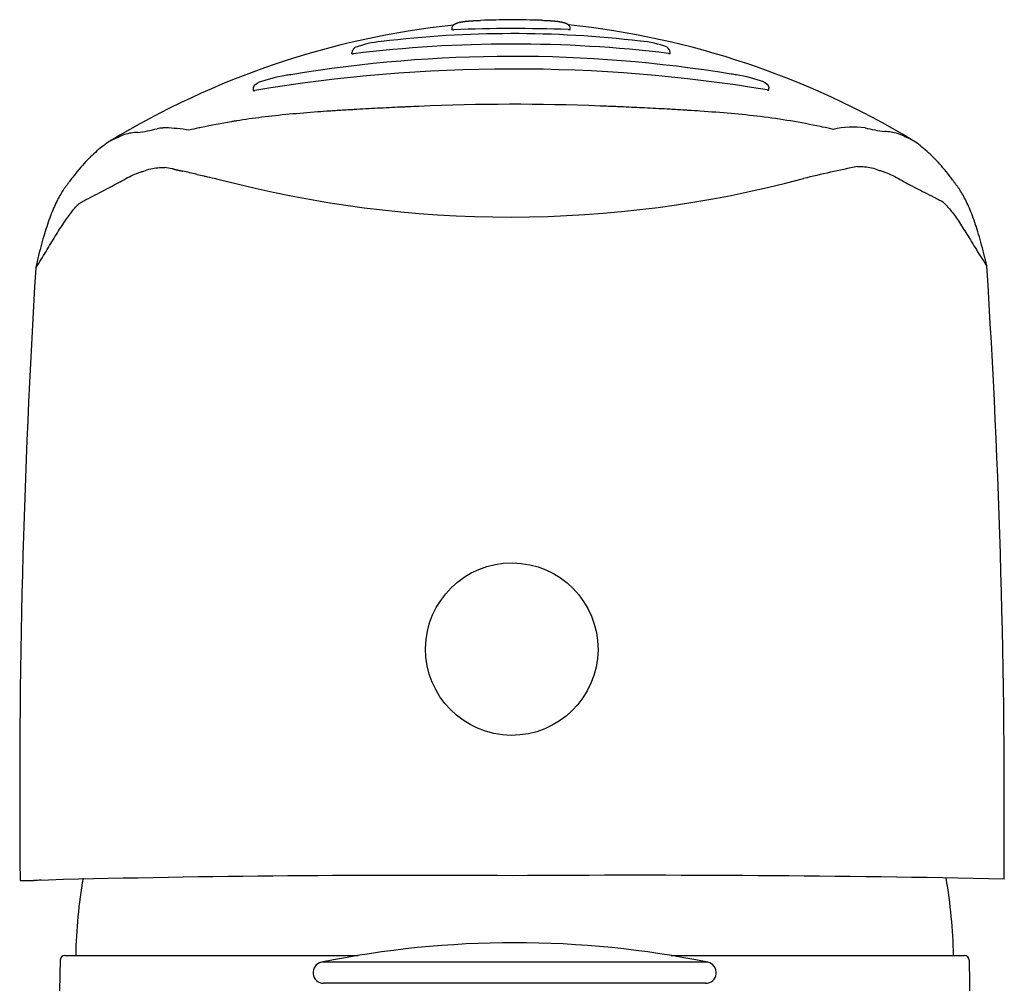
# Model space of a CAD drawing. Header units: millimetres. Extents: x -0.11 to 0.11, y -0.035 to 0.096.
import ezdxf

# ---------------------------------------------------------------- set-up
doc = ezdxf.new("R2010")
doc.units = ezdxf.units.MM
doc.layers.add('BLOCKS', color=3, linetype='Continuous')

msp = doc.modelspace()

# ---------------------------------------------------------------- linework, layer by layer
at = {"layer": 'BLOCKS'}
for p, q in [((-0.003259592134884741, 0.09597098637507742), (-0.003259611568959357, 0.09598600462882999)), ((0.002882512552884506, 0.09597892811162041), (0.002882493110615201, 0.09599395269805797)), ((-0.008436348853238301, 0.09471612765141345), (-0.008436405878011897, 0.09476019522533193)), ((0.008062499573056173, 0.09473747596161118), (0.008062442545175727, 0.09478154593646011)), ((-0.01354013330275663, 0.09280724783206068), (-0.01354025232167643, 0.09289922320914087)), ((0.01317120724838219, 0.09284178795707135), (0.0131710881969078, 0.09293378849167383)), ((-0.0001318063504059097, 0.05213251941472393), (-0.0001318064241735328, 0.05213257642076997)), ((-0.02563148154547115, 0.05188133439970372), (-0.02491230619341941, 0.05188226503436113)), ((1.499299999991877e-06, 0.0486599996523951), (-1.499299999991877e-06, 0.0486599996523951)), ((-0.02330475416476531, 0.04799999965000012), (-0.00811395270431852, 0.04799999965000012)), ((0.00811395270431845, 0.04799999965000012), (0.02330475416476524, 0.04799999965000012)), ((-0.02355470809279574, 0.04775479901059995), (-0.0240499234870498, 0.02196364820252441)), ((0.01000998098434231, 0.04765192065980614), (-0.01000998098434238, 0.04765192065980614)), ((0.02355470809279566, 0.04775479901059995), (0.02404925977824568, 0.02199821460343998)), ((0.009900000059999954, 0.04656000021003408), (-0.009900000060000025, 0.04656000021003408))]:
    msp.add_line(p, q, dxfattribs=at)
for centre, radius, start, end in [((0.001354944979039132, 0.05344769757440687), 0.04299070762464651, 96.04734847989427, 121.2826028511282), ((-0.002936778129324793, 0.09598224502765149), 0.0003228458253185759, 149.3904501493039, 179.3328434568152), ((-0.003195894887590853, 0.09613620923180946), 0.000177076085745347, 248.9172097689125, 282.3376641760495), ((-8.259469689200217e-05, 0.01410276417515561), 0.08191821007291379, 87.99671781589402, 92.15156704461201), ((-0.001645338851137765, 0.05338085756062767), 0.04305674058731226, 58.88083790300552, 84.07954764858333), ((0.002570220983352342, 0.0959923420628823), 0.0003122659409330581, 0.2990178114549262, 31.27728070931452), ((-0.0001155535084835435, 0.03948930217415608), 0.05626990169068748, 83.23609360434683, 96.92096825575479), ((-0.008094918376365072, 0.09474584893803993), 0.0003417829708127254, 121.504314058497, 177.5918497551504), ((-0.0001000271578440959, 0.02757421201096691), 0.06764497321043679, 83.13747163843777, 97.01081322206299), ((-0.00654957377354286, 0.09060375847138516), 0.004756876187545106, 94.49290811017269, 111.2483891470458), ((0.006172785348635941, 0.0905716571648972), 0.004807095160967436, 68.95725014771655, 85.74195397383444), ((0.007720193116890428, 0.09476584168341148), 0.0003426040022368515, 2.629689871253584, 58.57090060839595), ((-9.566611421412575e-05, 0.02420354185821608), 0.07037540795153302, 80.74371084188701, 99.40455496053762), ((-8.119995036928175e-05, 0.01302493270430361), 0.08090047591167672, 80.62584413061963, 99.52244072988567), ((-0.01068747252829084, 0.08611905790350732), 0.007562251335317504, 99.00614978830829, 110.1155307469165), ((-0.01059560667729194, 0.08664143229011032), 0.007062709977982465, 98.13830344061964, 100.4057315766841), ((0.01020141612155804, 0.0863997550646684), 0.007334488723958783, 79.8216265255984, 81.98225394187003), ((0.01034467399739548, 0.08618172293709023), 0.007525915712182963, 70.00359612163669, 81.1885702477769), ((-4.645743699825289e-05, -0.01869166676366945), 0.1107906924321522, 87.6851312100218, 92.54286964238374), ((-0.008600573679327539, 0.05537719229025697), 0.03632880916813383, 97.11570300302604, 99.20001351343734), ((0.00801827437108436, 0.05323779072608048), 0.03851181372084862, 78.25403429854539, 82.95668604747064), ((-0.01814173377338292, 0.08908361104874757), 0.001789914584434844, 93.62343778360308, 102.2676234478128), ((-0.01830449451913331, 0.08242335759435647), 0.008454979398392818, 80.30275821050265, 88.59417283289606), ((-0.007997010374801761, 0.0517027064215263), 0.04005260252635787, 99.60654041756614, 101.8852826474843), ((0.01757943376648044, 0.08584519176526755), 0.005068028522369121, 83.43743692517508, 102.0991605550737), ((0.02012895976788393, 0.09858650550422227), 0.007954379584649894, 255.6584662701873, 263.1143096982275), ((-0.02051120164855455, 0.0985291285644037), 0.007949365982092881, 277.0284961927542, 284.4908040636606), ((-0.01847056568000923, 0.08564627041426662), 0.003193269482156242, 76.95155809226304, 83.94375784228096), ((0.02783401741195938, 0.03665093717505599), 0.05317731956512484, 100.9033654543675, 104.0073401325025), ((-0.0002525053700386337, 0.145436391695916), 0.05917876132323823, 255.2503859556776, 284.8983515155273), ((-0.4126708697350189, 0.05552734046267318), 0.4380492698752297, 359.5322927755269, 3.689495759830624), ((0.4150691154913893, 0.05655003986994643), 0.4407206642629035, 176.4778719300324, 180.6064123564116), ((-0.005290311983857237, -0.6919026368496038), 0.7440530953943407, 89.60276629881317, 91.51276236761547), ((0.006358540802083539, -0.8813176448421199), 0.933472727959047, 88.83338704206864, 90.39837531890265), ((0.004373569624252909, 0.04741956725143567), 0.02712977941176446, 170.2559934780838, 178.7740827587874), ((-0.004373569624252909, 0.04741956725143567), 0.02712977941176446, 1.225917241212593, 9.734295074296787), ((-1.499299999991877e-06, -0.001527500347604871), 0.05018750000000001, 90, 101.5031496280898), ((1.499299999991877e-06, -0.001527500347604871), 0.05018750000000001, 78.49685037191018, 90), ((-0.02330475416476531, 0.04774999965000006), 0.00025, 90, 178.8999999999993), ((0.02330475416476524, 0.04774999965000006), 0.00025, 1.10000000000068, 90), ((-0.009900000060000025, 0.04711149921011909), 0.000551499, 101.5031496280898, 270), ((0.009900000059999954, 0.04711149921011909), 0.0005514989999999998, 270, 78.49685037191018)]:
    msp.add_arc(centre, radius, start, end, dxfattribs=at)
for centre, major_axis, ratio, start_param, end_param in [((-0.0001874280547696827, 0.09511596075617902), (-0.008329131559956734, -1.077812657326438e-05), 0.1627921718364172, 4.522274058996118, 4.90250162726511), ((-0.01402928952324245, 0.0860621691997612), (-0.005179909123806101, 0.004395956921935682), 0.3786012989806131, 5.893060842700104, 5.912611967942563), ((-0.01375173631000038, 0.08619365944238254), (-0.005492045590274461, 0.00423983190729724), 0.3617439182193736, 5.851182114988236, 5.875915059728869), ((-0.0137073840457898, 0.08762585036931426), (-0.004483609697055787, 0.001193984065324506), 0.02677138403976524, 5.828671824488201, 5.842815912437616), ((-0.0136867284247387, 0.08762890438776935), (-0.004506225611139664, 0.00119208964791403), 0.02596508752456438, 5.802681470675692, 5.828617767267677), ((-0.0134626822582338, 0.08773729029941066), (-0.004751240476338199, 0.001118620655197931), 0.006314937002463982, 5.393437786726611, 5.619140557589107), ((-0.01301717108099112, 0.08771801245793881), (-0.005441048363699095, 0.001223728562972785), 0.005601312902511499, 0.8896553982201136, 0.9674583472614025), ((-0.01322891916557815, 0.08778771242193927), (-0.00506671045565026, 0.001125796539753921), 0.00927629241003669, 0.9680117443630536, 0.9853525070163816), ((-0.01329907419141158, 0.08783904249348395), (-0.004930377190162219, 0.001075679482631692), 0.01529434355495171, 0.9853109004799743, 1.09556572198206), ((-0.0129851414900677, 0.08786243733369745), (-0.005583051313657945, 0.001179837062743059), 0.02785129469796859, 1.095421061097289, 1.145389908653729), ((-0.02493515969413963, 0.05339108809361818), (0.001499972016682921, -1.114842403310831e-05), 0.9999619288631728, 4.994674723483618, 4.994704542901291)]:
    msp.add_ellipse(centre, major_axis=major_axis, ratio=ratio, start_param=start_param, end_param=end_param, dxfattribs=at)
msp.add_ellipse((-0.0001469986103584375, 0.06387278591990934), major_axis=(-0.004467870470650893, 3.320709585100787e-05), ratio=0.9999619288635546, dxfattribs=at)
for points in [[(0.001384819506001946, 0.09644948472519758), (0.001430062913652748, 0.09644892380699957), (0.00147500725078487, 0.09644797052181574), (0.001519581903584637, 0.09644651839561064)], [(-0.001949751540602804, 0.09644002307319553), (-0.00188824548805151, 0.0964427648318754), (-0.001825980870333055, 0.09644446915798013), (-0.001763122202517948, 0.09644541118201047)], [(-0.005758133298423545, 0.09195547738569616), (-0.005809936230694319, 0.09195312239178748), (-0.005861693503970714, 0.09195074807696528), (-0.005913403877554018, 0.09194835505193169)], [(-0.005648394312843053, 0.09196043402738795), (-0.005684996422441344, 0.09195879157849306), (-0.00572157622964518, 0.09195713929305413), (-0.005758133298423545, 0.09195547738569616)], [(-0.0054896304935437, 0.09196748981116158), (-0.005542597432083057, 0.09196515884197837), (-0.00559551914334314, 0.09196280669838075), (-0.005648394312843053, 0.09196043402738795)], [(-0.004961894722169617, 0.09198993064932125), (-0.00513827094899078, 0.09198269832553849), (-0.005314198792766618, 0.09197521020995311), (-0.0054896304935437, 0.09196748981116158)], [(0.005383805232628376, 0.09197023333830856), (0.005338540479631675, 0.09197217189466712), (0.005293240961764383, 0.09197409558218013), (0.005247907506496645, 0.09197600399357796)], [(0.005500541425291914, 0.0919651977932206), (0.005461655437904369, 0.0919668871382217), (0.005422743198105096, 0.09196856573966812), (0.005383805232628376, 0.09197023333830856)], [(0.005647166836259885, 0.09195877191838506), (0.005598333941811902, 0.09196093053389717), (0.005549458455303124, 0.09196307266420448), (0.005500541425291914, 0.0919651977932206)], [(-0.01020291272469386, 0.09170124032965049), (-0.01120917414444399, 0.09162810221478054), (-0.01217909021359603, 0.0915412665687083), (-0.01310074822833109, 0.0914261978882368)], [(-0.009589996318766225, 0.09174392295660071), (-0.009795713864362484, 0.09173017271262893), (-0.01000005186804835, 0.09171598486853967), (-0.01020291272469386, 0.09170124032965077)], [(-0.009518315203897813, 0.09174869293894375), (-0.009542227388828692, 0.09174710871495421), (-0.009566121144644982, 0.09174551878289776), (-0.009589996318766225, 0.09174392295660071)], [(-0.009363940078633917, 0.09175882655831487), (-0.009415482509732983, 0.09175547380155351), (-0.009466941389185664, 0.09175209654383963), (-0.009518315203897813, 0.09174869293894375)], [(-0.008546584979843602, 0.09180966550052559), (-0.008793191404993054, 0.09179498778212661), (-0.009038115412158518, 0.09177984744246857), (-0.009281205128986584, 0.09176418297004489)], [(-0.008322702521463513, 0.09182283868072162), (-0.008397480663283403, 0.09181848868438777), (-0.008472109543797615, 0.09181409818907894), (-0.008546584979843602, 0.09180966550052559)], [(0.007988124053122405, 0.09184213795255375), (0.007958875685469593, 0.09184376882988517), (0.00792960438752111, 0.09184539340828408), (0.007900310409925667, 0.09184701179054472)], [(0.008144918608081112, 0.0918333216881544), (0.008092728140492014, 0.09183628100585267), (0.008040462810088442, 0.09183921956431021), (0.007988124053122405, 0.09184213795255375)], [(0.008902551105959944, 0.09178850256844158), (0.00865189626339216, 0.09180398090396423), (0.008399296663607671, 0.09181889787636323), (0.008144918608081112, 0.0918333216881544)], [(0.009622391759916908, 0.09174196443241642), (0.009421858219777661, 0.09175557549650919), (0.009219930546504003, 0.0917686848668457), (0.009016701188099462, 0.09178140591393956)], [(0.01274057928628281, 0.0914589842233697), (0.01175176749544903, 0.09157997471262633), (0.01070748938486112, 0.09166831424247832), (0.009622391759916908, 0.09174196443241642)], [(-0.01636759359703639, 0.09087084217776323), (-0.01654145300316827, 0.09083365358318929), (-0.01671239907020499, 0.09079584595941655), (-0.01688032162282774, 0.09075752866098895)], [(-0.01624595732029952, 0.09089665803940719), (-0.01628665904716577, 0.09088808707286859), (-0.01632720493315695, 0.09087948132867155), (-0.01636759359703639, 0.09087084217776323)], [(-0.01458180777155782, 0.09121030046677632), (-0.01461496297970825, 0.09120478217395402), (-0.01464804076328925, 0.09119923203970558), (-0.01468104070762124, 0.09119365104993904)], [(-0.01440887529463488, 0.09123867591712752), (-0.01446675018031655, 0.09122931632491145), (-0.01452439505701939, 0.0912198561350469), (-0.01458180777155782, 0.09121030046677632)], [(0.01596399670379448, 0.09092108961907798), (0.01592885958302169, 0.09092847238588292), (0.01589360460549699, 0.09093582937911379), (0.01585823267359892, 0.09094315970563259)], [(0.01651715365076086, 0.0908006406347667), (0.01633622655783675, 0.09084143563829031), (0.01615179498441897, 0.09088163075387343), (0.01596399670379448, 0.09092108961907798)], [(-0.02491230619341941, 0.05188226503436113), (-0.0249262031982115, 0.05188520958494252), (-0.02493318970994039, 0.05188816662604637), (-0.02493302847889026, 0.05189113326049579)]]:
    msp.add_open_spline(points, degree=3, dxfattribs=at)
for points, degree, knots in [([(-0.003214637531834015, 0.0961466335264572), (-0.003197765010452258, 0.09617181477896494), (-0.003178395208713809, 0.09619524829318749), (-0.003156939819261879, 0.09621662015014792), (-0.003132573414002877, 0.09623673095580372), (-0.003106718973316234, 0.09625463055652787), (-0.003079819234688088, 0.09627040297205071), (-0.003046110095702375, 0.09628708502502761), (-0.003011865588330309, 0.0963014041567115), (-0.002977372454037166, 0.0963138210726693), (-0.002923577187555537, 0.09633033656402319), (-0.002869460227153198, 0.0963442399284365), (-0.002815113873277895, 0.09635619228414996), (-0.00270693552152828, 0.09637601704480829), (-0.002597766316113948, 0.09639179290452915), (-0.002487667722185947, 0.09640441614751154), (-0.002376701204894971, 0.09641478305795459), (-0.002236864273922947, 0.09642538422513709), (-0.002095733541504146, 0.09643365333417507), (-0.001953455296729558, 0.09644003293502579)], 1, [0, 0, 0.03033086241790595, 0.0606617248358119, 0.09099258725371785, 0.1228343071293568, 0.1546760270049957, 0.1865177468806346, 0.2254470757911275, 0.2643764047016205, 0.3033057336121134, 0.3637530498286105, 0.4242003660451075, 0.4846476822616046, 0.6042117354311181, 0.7237757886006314, 0.8433398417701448, 0.9629038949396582, 1.112269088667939, 1.261634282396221, 1.410999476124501, 1.410999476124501]), ([(0.001519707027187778, 0.09644650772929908), (0.001654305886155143, 0.09644153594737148), (0.001787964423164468, 0.09643507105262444), (0.001920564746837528, 0.0964266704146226), (0.002051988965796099, 0.09641589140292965), (0.002182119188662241, 0.09640229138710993), (0.00229191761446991, 0.0963880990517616), (0.002400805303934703, 0.0963702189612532), (0.002508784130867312, 0.09634696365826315), (0.00259284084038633, 0.09632336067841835), (0.002675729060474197, 0.09629101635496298), (0.002705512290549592, 0.09627594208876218), (0.002734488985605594, 0.09625859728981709), (0.002762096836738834, 0.09623875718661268), (0.002790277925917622, 0.09621375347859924), (0.002815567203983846, 0.0961855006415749), (0.002837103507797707, 0.09615446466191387)], 1, [0, 0, 0.1408093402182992, 0.2816186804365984, 0.4224280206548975, 0.5632373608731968, 0.7040467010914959, 0.8239816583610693, 0.9439166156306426, 1.063851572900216, 1.157751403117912, 1.251651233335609, 1.286068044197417, 1.320484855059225, 1.354901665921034, 1.392670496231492, 1.43043932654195, 1.468208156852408, 1.468208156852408]), ([(0.00278099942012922, 0.09597090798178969), (0.002804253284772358, 0.09596989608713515), (0.002845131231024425, 0.09596947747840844), (0.002876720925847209, 0.09597276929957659), (0.002882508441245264, 0.09597694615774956), (0.002882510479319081, 0.09597892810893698)], 3, [0, 0, 0, 0, 0.25, 0.5, 0.67125260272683, 0.67125260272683, 0.67125260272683, 0.67125260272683]), ([(-0.008436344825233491, 0.09471612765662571), (-0.00843634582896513, 0.09471552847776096), (-0.008436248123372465, 0.09471496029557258), (-0.008436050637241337, 0.09471442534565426), (-0.008435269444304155, 0.0947123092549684), (-0.008432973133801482, 0.0947106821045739), (-0.00842913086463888, 0.09470955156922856), (-0.008425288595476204, 0.0947084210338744), (-0.00841986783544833, 0.09470780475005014), (-0.008413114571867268, 0.09470771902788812), (-0.008399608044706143, 0.09470754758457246), (-0.008380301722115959, 0.09470948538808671), (-0.008356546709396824, 0.09471341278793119)], 3, [0.4683998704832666, 0.4683998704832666, 0.4683998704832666, 0.4683998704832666, 0.499999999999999, 0.499999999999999, 0.499999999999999, 0.6249999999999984, 0.6249999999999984, 0.6249999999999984, 0.7499999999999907, 0.7499999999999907, 0.7499999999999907, 1, 1, 1, 1]), ([(0.007982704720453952, 0.09473455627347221), (0.007994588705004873, 0.09473262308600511), (0.008005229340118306, 0.09473119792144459), (0.00801466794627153, 0.09473026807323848), (0.008024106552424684, 0.09472933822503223), (0.008032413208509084, 0.09472890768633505), (0.008039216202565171, 0.094729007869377), (0.008046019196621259, 0.09472910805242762), (0.008051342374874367, 0.09472972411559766), (0.008055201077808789, 0.09473085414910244), (0.008059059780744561, 0.09473198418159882), (0.008061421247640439, 0.09473364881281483), (0.008062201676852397, 0.09473576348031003), (0.00806240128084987, 0.09473630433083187), (0.008062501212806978, 0.09473687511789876), (0.008062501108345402, 0.09473747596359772)], 3, [0, 0, 0, 0, 0.1249999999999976, 0.1249999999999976, 0.1249999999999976, 0.2499999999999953, 0.2499999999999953, 0.2499999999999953, 0.3749999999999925, 0.3749999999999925, 0.3749999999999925, 0.5000000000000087, 0.5000000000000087, 0.5000000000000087, 0.5319701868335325, 0.5319701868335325, 0.5319701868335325, 0.5319701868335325]), ([(-0.01354025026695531, 0.09289922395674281), (-0.01353867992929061, 0.0929286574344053), (-0.01353397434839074, 0.09295784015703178), (-0.01352625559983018, 0.09298627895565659), (-0.01351540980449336, 0.09301413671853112), (-0.01350178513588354, 0.09304079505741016), (-0.01348579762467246, 0.0930658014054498), (-0.01346944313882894, 0.0930869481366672), (-0.01345158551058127, 0.0931067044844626), (-0.01343269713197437, 0.09312492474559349), (-0.0134096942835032, 0.09314433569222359), (-0.0133861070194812, 0.09316188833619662), (-0.01336229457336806, 0.09317784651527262), (-0.0133251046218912, 0.09320020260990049), (-0.01328824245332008, 0.09322001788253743)], 1, [0, 0, 0.02939449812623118, 0.05878899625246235, 0.08818349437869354, 0.1180037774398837, 0.1478240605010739, 0.1776443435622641, 0.2046896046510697, 0.2317348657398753, 0.258780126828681, 0.290525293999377, 0.322270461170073, 0.3540156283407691, 0.4037202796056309, 0.4534249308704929, 0.4534249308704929]), ([(0.01291824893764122, 0.09325392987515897), (0.01295840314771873, 0.09323238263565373), (0.01299884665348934, 0.09320779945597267), (0.01302647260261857, 0.09318870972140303), (0.0130536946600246, 0.09316727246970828), (0.01307983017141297, 0.09314316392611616), (0.0131050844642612, 0.09311483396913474), (0.01312732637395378, 0.09308345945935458), (0.01314555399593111, 0.09304959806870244), (0.01315709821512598, 0.09301995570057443), (0.0131653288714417, 0.09298909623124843), (0.01317000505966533, 0.09295760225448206), (0.01317108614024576, 0.09293378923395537)], 1, [0, 0, 0.05398026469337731, 0.1079605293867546, 0.1448511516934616, 0.1817417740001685, 0.2186323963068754, 0.2570673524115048, 0.2955023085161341, 0.3339372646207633, 0.365680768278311, 0.3974242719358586, 0.4291677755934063, 0.4530054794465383, 0.4530054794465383]), ([(-0.01354008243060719, 0.09280724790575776), (-0.01354005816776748, 0.09280298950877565), (-0.01352975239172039, 0.09279667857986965), (-0.01349270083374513, 0.09280314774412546), (-0.01346488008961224, 0.09281067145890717)], 3, [0.5831106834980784, 0.5831106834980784, 0.5831106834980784, 0.5831106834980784, 0.75, 1, 1, 1, 1]), ([(0.01309594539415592, 0.09284504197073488), (0.01311002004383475, 0.09284127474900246), (0.01312227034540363, 0.0928385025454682), (0.01313271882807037, 0.09283671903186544), (0.01314316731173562, 0.09283493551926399), (0.01315176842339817, 0.09283417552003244), (0.01315803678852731, 0.09283448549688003), (0.0131611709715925, 0.09283464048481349), (0.01316375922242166, 0.09283505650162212), (0.01316579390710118, 0.09283573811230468), (0.0131678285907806, 0.09283641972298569), (0.01316930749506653, 0.09283737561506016), (0.01317019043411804, 0.09283857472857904), (0.01317087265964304, 0.09283950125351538), (0.01317121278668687, 0.09284057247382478), (0.0131712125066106, 0.0928417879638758)], 3, [0, 0, 0, 0, 0.1250000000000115, 0.1250000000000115, 0.1250000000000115, 0.2500000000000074, 0.2500000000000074, 0.2500000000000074, 0.3124999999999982, 0.3124999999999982, 0.3124999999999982, 0.3750000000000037, 0.3750000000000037, 0.3750000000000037, 0.4232922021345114, 0.4232922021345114, 0.4232922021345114, 0.4232922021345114]), ([(-0.005913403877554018, 0.09194835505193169), (-0.006313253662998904, 0.09192985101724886), (-0.007123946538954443, 0.09188978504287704), (-0.007920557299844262, 0.09184623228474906), (-0.008322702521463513, 0.09182283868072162)], 3, [0.6544518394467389, 0.6544518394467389, 0.6544518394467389, 0.6544518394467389, 0.6875, 0.721930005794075, 0.721930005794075, 0.721930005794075, 0.721930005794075]), ([(0.005247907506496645, 0.09197600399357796), (0.004990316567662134, 0.09198684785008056), (0.004717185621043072, 0.0919977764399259), (0.004443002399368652, 0.09200807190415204), (0.004428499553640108, 0.09200861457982)], 3, [0.3537842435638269, 0.3537842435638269, 0.3537842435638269, 0.3537842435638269, 0.375, 0.3761846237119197, 0.3761846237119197, 0.3761846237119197, 0.3761846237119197]), ([(0.007900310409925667, 0.09184701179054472), (0.007516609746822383, 0.09186820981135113), (0.006771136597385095, 0.09190693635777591), (0.006013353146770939, 0.09194258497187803), (0.005647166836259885, 0.09195877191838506)], 3, [0.2796865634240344, 0.2796865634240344, 0.2796865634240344, 0.2796865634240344, 0.3125, 0.342798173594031, 0.342798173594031, 0.342798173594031, 0.342798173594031]), ([(-0.009281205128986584, 0.09176418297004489), (-0.009286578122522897, 0.09176383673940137), (-0.009314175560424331, 0.09176205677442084), (-0.009341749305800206, 0.09176027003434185), (-0.009363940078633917, 0.09175882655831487)], 3, [0.7495314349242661, 0.7495314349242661, 0.7495314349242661, 0.7495314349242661, 0.75, 0.751938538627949, 0.751938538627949, 0.751938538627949, 0.751938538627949]), ([(0.009016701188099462, 0.09178140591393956), (0.008988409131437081, 0.09178317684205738), (0.008950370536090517, 0.09178554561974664), (0.00891228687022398, 0.09178790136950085), (0.008902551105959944, 0.09178850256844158)], 3, [0.2475278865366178, 0.2475278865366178, 0.2475278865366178, 0.2475278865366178, 0.25, 0.2508486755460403, 0.2508486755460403, 0.2508486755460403, 0.2508486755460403]), ([(-0.01953851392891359, 0.09063949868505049), (-0.01965132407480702, 0.09063721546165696), (-0.01976406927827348, 0.09062581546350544), (-0.01998946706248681, 0.09059098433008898), (-0.02010210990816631, 0.09056604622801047), (-0.02032720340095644, 0.09049037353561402), (-0.02043964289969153, 0.09043814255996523), (-0.02058018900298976, 0.09037241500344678), (-0.02060829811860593, 0.09035925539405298), (-0.02066451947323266, 0.09033335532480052), (-0.02069263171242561, 0.09032061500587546), (-0.02077697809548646, 0.09028369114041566), (-0.02083321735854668, 0.09026019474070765), (-0.02100181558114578, 0.09017365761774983), (-0.02111409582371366, 0.09010005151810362), (-0.02133852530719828, 0.08993525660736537), (-0.02145067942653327, 0.08984472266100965), (-0.02178705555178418, 0.08956154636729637), (-0.02201091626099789, 0.08935211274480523), (-0.02245754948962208, 0.08887897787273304), (-0.02268033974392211, 0.08861573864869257), (-0.02295815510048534, 0.08825261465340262), (-0.02301368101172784, 0.08817810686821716), (-0.02309691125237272, 0.08806337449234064), (-0.02312464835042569, 0.08802481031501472), (-0.02318014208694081, 0.08794867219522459), (-0.02320789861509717, 0.08791109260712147), (-0.02326345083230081, 0.08783791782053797), (-0.02329124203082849, 0.08780209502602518), (-0.02334674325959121, 0.08772633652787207), (-0.0233744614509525, 0.08768681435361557), (-0.02345751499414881, 0.08756312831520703), (-0.023512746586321, 0.0874737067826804), (-0.0236779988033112, 0.08718301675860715), (-0.0237867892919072, 0.08696137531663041), (-0.02400154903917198, 0.08646135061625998), (-0.02410752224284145, 0.08618299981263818), (-0.02431646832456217, 0.08556585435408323), (-0.02441944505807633, 0.08522713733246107), (-0.02462200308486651, 0.08448129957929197), (-0.02472159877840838, 0.0840743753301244), (-0.0248190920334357, 0.0836252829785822)], 3, [0, 0, 0, 0, 0.06250000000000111, 0.06250000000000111, 0.1249999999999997, 0.1249999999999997, 0.1875000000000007, 0.1875000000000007, 0.2031249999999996, 0.2031249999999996, 0.218750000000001, 0.218750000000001, 0.249999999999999, 0.249999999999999, 0.3125, 0.3125, 0.3750000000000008, 0.3750000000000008, 0.5, 0.5, 0.6249999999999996, 0.6249999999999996, 0.65625, 0.65625, 0.671874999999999, 0.671874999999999, 0.6875000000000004, 0.6875000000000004, 0.7031249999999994, 0.7031249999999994, 0.7187500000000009, 0.7187500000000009, 0.7499999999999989, 0.7499999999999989, 0.8125, 0.8125, 0.8750000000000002, 0.8750000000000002, 0.9375000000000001, 0.9375000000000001, 1, 1, 1, 1]), ([(0.02447051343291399, 0.08371552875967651), (0.02437123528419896, 0.08416496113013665), (0.02426955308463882, 0.08457373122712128), (0.02406223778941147, 0.08532423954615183), (0.02395640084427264, 0.0856663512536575), (0.02374199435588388, 0.08628763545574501), (0.02363404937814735, 0.08656509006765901), (0.02341681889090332, 0.08706001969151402), (0.02330753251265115, 0.08727745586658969), (0.02314264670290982, 0.08756082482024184), (0.02308752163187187, 0.08764798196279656), (0.02300460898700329, 0.08776864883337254), (0.02297693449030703, 0.08780721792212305), (0.02292151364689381, 0.0878811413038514), (0.02289376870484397, 0.0879165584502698), (0.02283833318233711, 0.08798982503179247), (0.02281063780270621, 0.08802745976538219), (0.0227552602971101, 0.08810332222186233), (0.02272757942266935, 0.08814160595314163), (0.02264450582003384, 0.0882550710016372), (0.02258907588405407, 0.08832858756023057), (0.02231173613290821, 0.08868766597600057), (0.02208926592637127, 0.08894815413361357), (0.02164315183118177, 0.08941661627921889), (0.02141940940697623, 0.08962417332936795), (0.02108342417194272, 0.08990484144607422), (0.0209714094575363, 0.0899946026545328), (0.02074729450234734, 0.09015759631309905), (0.02063519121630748, 0.09023024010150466), (0.02046691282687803, 0.09031534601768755), (0.02041079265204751, 0.09033842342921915), (0.02032662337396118, 0.0903751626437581), (0.02029856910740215, 0.09038782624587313), (0.02024246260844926, 0.09041354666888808), (0.02021441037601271, 0.09042660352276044), (0.02007414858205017, 0.090491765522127), (0.01996193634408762, 0.09054335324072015), (0.01973736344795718, 0.09061784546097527), (0.01962501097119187, 0.09064233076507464), (0.01940022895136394, 0.09067640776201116), (0.01928780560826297, 0.09068748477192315), (0.01917533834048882, 0.0906894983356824)], 3, [0, 0, 0, 0, 0.062499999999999, 0.062499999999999, 0.1250000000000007, 0.1250000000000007, 0.1874999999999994, 0.1874999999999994, 0.2500000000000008, 0.2500000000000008, 0.2812500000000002, 0.2812500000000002, 0.2968749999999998, 0.2968749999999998, 0.3124999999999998, 0.3124999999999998, 0.3281249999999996, 0.3281249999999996, 0.3437499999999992, 0.3437499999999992, 0.3750000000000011, 0.3750000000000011, 0.4999999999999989, 0.4999999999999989, 0.6249999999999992, 0.6249999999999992, 0.6875000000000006, 0.6875000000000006, 0.7499999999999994, 0.7499999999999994, 0.7812499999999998, 0.7812499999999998, 0.7968750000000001, 0.7968750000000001, 0.8125, 0.8125, 0.875, 0.875, 0.9375000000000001, 0.9375000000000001, 1, 1, 1, 1]), ([(-0.02481909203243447, 0.08362528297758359), (-0.0246289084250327, 0.0839095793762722), (-0.02445254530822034, 0.08419768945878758), (-0.02411738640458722, 0.08475055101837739), (-0.02395877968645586, 0.08501593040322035), (-0.02365417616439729, 0.08551198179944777), (-0.02350820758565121, 0.0857428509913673), (-0.02322579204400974, 0.08616443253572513), (-0.02308920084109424, 0.08635497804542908), (-0.02289052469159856, 0.08660894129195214), (-0.02282598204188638, 0.08668841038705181), (-0.02273001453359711, 0.08679810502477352), (-0.02269812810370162, 0.0868330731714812), (-0.02263445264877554, 0.08689980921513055), (-0.02260345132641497, 0.08693229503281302), (-0.02253481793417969, 0.08698930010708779), (-0.02249653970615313, 0.08701327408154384), (-0.02241667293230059, 0.08705781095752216), (-0.02237533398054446, 0.08707866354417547), (-0.02225158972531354, 0.08714067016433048), (-0.02217029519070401, 0.08718176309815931), (-0.02177032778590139, 0.0873871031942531), (-0.0214633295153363, 0.0875427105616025), (-0.02088123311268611, 0.08784402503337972), (-0.02060988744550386, 0.08799462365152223), (-0.02021914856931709, 0.08821124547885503), (-0.02009118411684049, 0.08828248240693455), (-0.01983874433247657, 0.08841313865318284), (-0.01971430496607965, 0.08847204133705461), (-0.01953039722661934, 0.08854143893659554), (-0.01946954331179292, 0.08856015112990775), (-0.01937731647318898, 0.08858861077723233), (-0.01934666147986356, 0.08859861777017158), (-0.01928552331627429, 0.08861922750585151), (-0.01925501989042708, 0.08862980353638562), (-0.01910277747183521, 0.0886828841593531), (-0.01898192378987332, 0.0887258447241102), (-0.01874127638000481, 0.08878613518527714), (-0.01862094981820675, 0.0888043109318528), (-0.01837850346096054, 0.0888243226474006), (-0.01825620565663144, 0.08882756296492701), (-0.01813366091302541, 0.08882171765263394)], 3, [0, 0, 0, 0, 0.06249999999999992, 0.06249999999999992, 0.1249999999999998, 0.1249999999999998, 0.1875, 0.1875, 0.2500000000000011, 0.2500000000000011, 0.2812499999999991, 0.2812499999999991, 0.2968750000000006, 0.2968750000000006, 0.3124999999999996, 0.3124999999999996, 0.328125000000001, 0.328125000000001, 0.34375, 0.34375, 0.3750000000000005, 0.3750000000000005, 0.5, 0.5, 0.6249999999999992, 0.6249999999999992, 0.6875, 0.6875, 0.750000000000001, 0.750000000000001, 0.781249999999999, 0.781249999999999, 0.7968750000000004, 0.7968750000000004, 0.8124999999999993, 0.8124999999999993, 0.8750000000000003, 0.8750000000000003, 0.9374999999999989, 0.9374999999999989, 1, 1, 1, 1]), ([(0.01777536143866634, 0.08886827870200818), (0.0178975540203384, 0.0888744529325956), (0.01801952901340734, 0.08887159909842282), (0.01826138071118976, 0.08885248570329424), (0.01838143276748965, 0.08883483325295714), (0.01862158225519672, 0.08877584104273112), (0.01874219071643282, 0.08873355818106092), (0.01889412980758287, 0.08868110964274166), (0.01892457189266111, 0.08867064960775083), (0.01898558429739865, 0.08865024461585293), (0.01901615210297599, 0.08864029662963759), (0.01910822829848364, 0.08861211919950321), (0.01916899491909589, 0.08859388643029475), (0.01935249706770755, 0.08852588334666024), (0.01947668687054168, 0.08846792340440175), (0.01972862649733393, 0.08833902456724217), (0.01985634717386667, 0.08826854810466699), (0.02024621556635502, 0.08805420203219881), (0.0205167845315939, 0.08790493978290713), (0.02109659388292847, 0.0876069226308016), (0.02140238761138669, 0.08745352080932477), (0.02180016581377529, 0.08725079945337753), (0.02188075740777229, 0.08721005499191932), (0.02200391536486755, 0.08714903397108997), (0.02204523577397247, 0.08712861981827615), (0.02212576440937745, 0.08708560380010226), (0.02216505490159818, 0.08706309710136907), (0.02223616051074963, 0.08700973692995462), (0.02226763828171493, 0.0869784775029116), (0.02233116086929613, 0.08691360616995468), (0.02236296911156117, 0.08687961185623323), (0.02245861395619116, 0.08677290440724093), (0.02252272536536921, 0.08669541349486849), (0.02271988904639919, 0.08644768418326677), (0.02285637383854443, 0.08626086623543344), (0.0231402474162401, 0.0858435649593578), (0.02328784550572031, 0.08561334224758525), (0.02359813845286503, 0.08511383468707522), (0.02375995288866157, 0.08484574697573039), (0.02410023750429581, 0.08428937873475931), (0.0242788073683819, 0.08400005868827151), (0.02447051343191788, 0.08371552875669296)], 3, [0, 0, 0, 0, 0.06249999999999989, 0.06249999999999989, 0.125, 0.125, 0.1874999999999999, 0.1874999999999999, 0.2031249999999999, 0.2031249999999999, 0.2187500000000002, 0.2187500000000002, 0.2500000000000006, 0.2500000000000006, 0.3124999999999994, 0.3124999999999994, 0.3750000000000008, 0.3750000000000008, 0.5000000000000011, 0.5000000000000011, 0.6249999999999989, 0.6249999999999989, 0.6562500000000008, 0.6562500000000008, 0.6718750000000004, 0.6718750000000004, 0.6875000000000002, 0.6875000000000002, 0.7031250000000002, 0.7031250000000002, 0.7187499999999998, 0.7187499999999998, 0.7499999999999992, 0.7499999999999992, 0.8125000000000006, 0.8125000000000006, 0.8749999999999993, 0.8749999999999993, 0.937500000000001, 0.937500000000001, 1, 1, 1, 1]), ([(-0.02455553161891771, 0.05192619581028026), (-0.02467247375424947, 0.05189733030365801), (-0.02479275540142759, 0.05188246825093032), (-0.02491230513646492, 0.05188226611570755), (-0.02491230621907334, 0.05188226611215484), (-0.02491230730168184, 0.05188226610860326), (-0.02491230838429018, 0.05188226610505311)], 3, [0.8393808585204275, 0.8393808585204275, 0.8393808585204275, 0.8393808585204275, 0.997658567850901, 0.997658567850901, 0.997658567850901, 0.9976600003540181, 0.9976600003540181, 0.9976600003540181, 0.9976600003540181])]:
    msp.add_open_spline(points, degree=degree, knots=knots, dxfattribs=at)
for points, weights, knots in [([(-0.0176683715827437, 0.0887400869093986), (-0.01766725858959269, 0.08873985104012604), (-0.01766614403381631, 0.08873961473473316), (-0.01766502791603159, 0.0887393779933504), (-0.01765665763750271, 0.0887376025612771), (-0.01764818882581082, 0.08873579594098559), (-0.01763963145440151, 0.08873396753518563), (-0.01756371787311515, 0.08871774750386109), (-0.01748070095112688, 0.0886995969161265), (-0.01739080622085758, 0.08867956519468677)], [1, 0.9999997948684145, 0.9999997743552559, 0.9999999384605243, 0.9999999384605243, 0.9999999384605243, 0.9999999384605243, 0.9992023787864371, 0.9993021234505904, 1.000299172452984], [-3.33066907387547e-16, -3.33066907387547e-16, -3.33066907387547e-16, -3.33066907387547e-16, 0.001488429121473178, 0.001488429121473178, 0.001488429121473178, 0.0126508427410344, 0.0126508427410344, 0.0126508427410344, 0.1115951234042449, 0.1115951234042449, 0.1115951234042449, 0.1115951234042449]), ([(-0.0173908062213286, 0.08867956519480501), (-0.01738912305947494, 0.08867919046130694), (-0.0173874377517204, 0.08867881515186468), (-0.01738575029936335, 0.08867843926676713), (-0.01738524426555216, 0.08867832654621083), (-0.01738473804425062, 0.08867821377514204), (-0.01738423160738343, 0.08867810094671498), (-0.01738186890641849, 0.08867757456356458), (-0.01737950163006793, 0.08867704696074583), (-0.01737712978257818, 0.08867651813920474), (-0.01737147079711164, 0.08867525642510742), (-0.01736578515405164, 0.08867398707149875), (-0.01736007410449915, 0.08867271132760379), (-0.01731899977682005, 0.08866353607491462), (-0.0172766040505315, 0.08865401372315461), (-0.01723290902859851, 0.08864414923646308), (-0.01722635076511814, 0.08864266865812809), (-0.01721976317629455, 0.08864118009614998), (-0.01721314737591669, 0.08863968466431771), (-0.01720876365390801, 0.08863869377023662), (-0.01720436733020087, 0.08863769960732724), (-0.01719995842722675, 0.08863670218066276)], [1, 0.9999997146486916, 0.9999996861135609, 0.9999999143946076, 0.9999999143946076, 0.9999999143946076, 0.9999999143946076, 0.9999992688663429, 0.9999992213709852, 0.999999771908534, 0.999999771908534, 0.999999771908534, 0.999999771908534, 0.9998237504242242, 0.9998215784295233, 0.9999932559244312, 0.9999932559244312, 0.9999932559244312, 0.9999932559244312, 0.9999917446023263, 0.9999919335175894, 0.9999938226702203], [1.998401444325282e-15, 1.998401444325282e-15, 1.998401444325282e-15, 1.998401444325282e-15, 0.001755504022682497, 0.001755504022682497, 0.001755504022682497, 0.002281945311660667, 0.002281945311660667, 0.002281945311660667, 0.004737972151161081, 0.004737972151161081, 0.004737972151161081, 0.01059780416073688, 0.01059780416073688, 0.01059780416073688, 0.05273476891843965, 0.05273476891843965, 0.05273476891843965, 0.05906026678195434, 0.05906026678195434, 0.05906026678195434, 0.06325162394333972, 0.06325162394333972, 0.06325162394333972, 0.06325162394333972])]:
    msp.add_rational_spline(points, weights, degree=3, knots=knots, dxfattribs=at)

doc.saveas('drawing.dxf')
